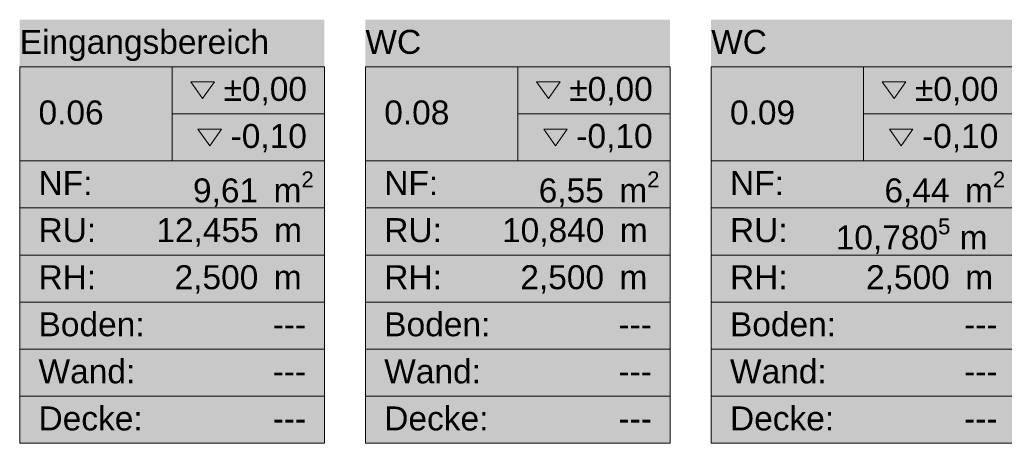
# Model space of a CAD drawing. Header units: metres. Extents: x -79 to 740, y -195 to 69.
# Tile 4 of 200: x -68.59 to -61.4, y 42.43 to 45.52. Entities that reach past the tile are written whole.
import ezdxf
from ezdxf.enums import TextEntityAlignment as Align

# ---------------------------------------------------------------- set-up
doc = ezdxf.new("R2010")
doc.units = ezdxf.units.M
doc.header["$MEASUREMENT"] = 0
doc.layers.add('80 Raum', color=7, linetype='Continuous')
doc.styles.add('ERSTELLTER_STIL_3', font='arial.ttf')
doc.styles.add('ERSTELLTER_STIL_4', font='arial.ttf')

# ---------------------------------------------------------------- blocks, each defined once
blk = doc.blocks.new('WC_0.08_34_1', base_point=(-64.5466, 44.3758))
at = {"layer": '80 Raum', "linetype": 'Continuous', "lineweight": 0, "true_color": 0x2a303f}
blk.add_hatch(color=169, dxfattribs=at).paths.add_polyline_path([(-66.061, 42.427), (-63.8362, 42.427), (-63.8362, 45.5207), (-66.061, 45.5207)])
at = {"layer": '80 Raum', "linetype": 'Continuous', "lineweight": 0, "true_color": 0x000000}
blk.add_hatch(color=18, dxfattribs=at).paths.add_polyline_path([(-64.7593, 44.7221), (-64.6734, 44.6006), (-64.5874, 44.7221)])
at = {"layer": '80 Raum', "color": 7, "linetype": 'Continuous', "lineweight": 9}
for p, q in [((-63.8362, 45.177), (-66.061, 45.177)), ((-66.061, 45.177), (-66.061, 42.427)), ((-66.061, 45.177), (-63.8362, 45.177)), ((-66.061, 44.4895), (-66.061, 45.177)), ((-64.9486, 45.177), (-64.9486, 44.4895)), ((-63.8362, 42.427), (-63.8362, 45.177)), ((-63.8362, 45.177), (-63.8362, 44.4895)), ((-64.9486, 44.8332), (-63.8362, 44.8332)), ((-63.8362, 44.4895), (-66.061, 44.4895)), ((-66.061, 44.4895), (-63.8362, 44.4895)), ((-66.061, 44.1457), (-66.061, 44.4895)), ((-63.8362, 44.4895), (-63.8362, 44.1457)), ((-63.8362, 44.1457), (-66.061, 44.1457)), ((-66.061, 44.1457), (-63.8362, 44.1457)), ((-66.061, 43.802), (-66.061, 44.1457)), ((-63.8362, 44.1457), (-63.8362, 43.802)), ((-63.8362, 43.802), (-66.061, 43.802)), ((-66.061, 43.802), (-63.8362, 43.802)), ((-66.061, 43.4582), (-66.061, 43.802)), ((-63.8362, 43.802), (-63.8362, 43.4582)), ((-63.8362, 43.4582), (-66.061, 43.4582)), ((-66.061, 43.4582), (-63.8362, 43.4582)), ((-66.061, 43.1145), (-66.061, 43.4582)), ((-63.8362, 43.4582), (-63.8362, 43.1145)), ((-63.8362, 43.1145), (-66.061, 43.1145)), ((-66.061, 43.1145), (-63.8362, 43.1145)), ((-66.061, 42.7707), (-66.061, 43.1145)), ((-63.8362, 43.1145), (-63.8362, 42.7707)), ((-63.8362, 42.7707), (-66.061, 42.7707)), ((-66.061, 42.7707), (-63.8362, 42.7707)), ((-66.061, 42.427), (-66.061, 42.7707)), ((-63.8362, 42.7707), (-63.8362, 42.427)), ((-66.061, 42.427), (-63.8362, 42.427)), ((-63.8362, 42.427), (-66.061, 42.427))]:
    blk.add_line(p, q, dxfattribs=at)
at = {"layer": '80 Raum', "color": 7, "linetype": 'Continuous', "lineweight": 13, "flags": 128}
for points in [[(-64.8111, 45.0659), (-64.7252, 44.9443), (-64.6392, 45.0659)], [(-64.7593, 44.7221), (-64.6734, 44.6006), (-64.5874, 44.7221)]]:
    blk.add_lwpolyline(points, close=True, dxfattribs=at)
at = {"layer": '80 Raum', "color": 7, "lineweight": 9, "char_height": 0.175, "attachment_point": 1, "style": 'ERSTELLTER_STIL_3'}
for s, insert in [('\\A1;{\\pql;\\pt0,0.05;\\fArial|b0|i0|c0|p0;\\W1.000000;±0,00\\fArial|b0|i0|c0|p0;\\W1.000000;\\A1{\\H.66x;\\S^  ;}\\fArial|b0|i0|c0|p0;\\W1.000000;\\fArial|b0|i0|c0|p0;\\W1.000000;\\A1{\\H.66x;\\S^  ;}}', (-64.5725, 45.1026)), ('\\A1;{\\pql;\\pt0,0.05;\\fArial|b0|i0|c0|p0;\\W1.000000;-0,10\\fArial|b0|i0|c0|p0;\\W1.000000;\\A1{\\H.66x;\\S^  ;}\\fArial|b0|i0|c0|p0;\\W1.000000;\\fArial|b0|i0|c0|p0;\\W1.000000;\\A1{\\H.66x;\\S^  ;}}', (-64.5207, 44.7588)), ('\\A1;{\\pql;\\pt0,0.05;\\fArial|b0|i0|c0|p0;\\W1.000000;6,55\\fArial|b0|i0|c0|p0;\\W1.000000;\\A1{\\H.66x;\\S^  ;}\\fArial|b0|i0|c0|p0;\\W1.000000; m\\fArial|b0|i0|c0|p0;\\W1.000000;\\A1{\\H.66x;\\S2^  ;}}', (-64.7955, 44.4126)), ('\\A1;{\\pql;\\pt0,0.05;\\fArial|b0|i0|c0|p0;\\W1.000000;10,840\\fArial|b0|i0|c0|p0;\\W1.000000;\\A1{\\H.66x;\\S^  ;}\\fArial|b0|i0|c0|p0;\\W1.000000; m\\fArial|b0|i0|c0|p0;\\W1.000000;\\A1{\\H.66x;\\S^  ;}}', (-65.0634, 44.0713)), ('\\A1;{\\pql;\\pt0,0.05;\\fArial|b0|i0|c0|p0;\\W1.000000;2,500\\fArial|b0|i0|c0|p0;\\W1.000000;\\A1{\\H.66x;\\S^  ;}\\fArial|b0|i0|c0|p0;\\W1.000000; m\\fArial|b0|i0|c0|p0;\\W1.000000;\\A1{\\H.66x;\\S^  ;}}', (-64.9299, 43.7276))]:
    blk.add_mtext(s, dxfattribs=dict(at, insert=insert))
at = {"layer": '80 Raum', "color": 7, "lineweight": 9}
for tag, style, p in [('ROOM_NAME', 'ERSTELLTER_STIL_4', (-66.061, 45.4463)), ('DUMMY_850', 'ERSTELLTER_STIL_4', (-63.9737, 45.4863)), ('ROOM_NUMBER', 'ERSTELLTER_STIL_3', (-65.9235, 44.9307)), ('measuredNetAreaCode', 'ERSTELLTER_STIL_3', (-65.9235, 44.4151)), ('perimeterCode', 'ERSTELLTER_STIL_3', (-65.9235, 44.0713)), ('ceilingHeightCode', 'ERSTELLTER_STIL_3', (-65.9235, 43.7276)), ('measuredAreaCode', 'ERSTELLTER_STIL_3', (-65.9235, 43.3838)), ('DUMMY_851_0', 'ERSTELLTER_STIL_3', (-64.2135, 43.3838)), ('DUMMY_852', 'ERSTELLTER_STIL_3', (-65.9235, 43.0401)), ('DUMMY_851_1', 'ERSTELLTER_STIL_3', (-64.2135, 43.0401)), ('DUMMY_853', 'ERSTELLTER_STIL_3', (-65.9235, 42.6963)), ('DUMMY_851_2', 'ERSTELLTER_STIL_3', (-64.2135, 42.6963))]:
    blk.add_attdef(tag, text='', height=0.175, dxfattribs=dict(at, style=style)).set_placement(p, align=Align.TOP_LEFT)
blk = doc.blocks.new('WC_0.09_35_1', base_point=(-62.4238, 43.9738))
at = {"layer": '80 Raum', "linetype": 'Continuous', "lineweight": 0, "true_color": 0x2a303f}
blk.add_hatch(color=169, dxfattribs=at).paths.add_polyline_path([(-63.5362, 42.427), (-61.3114, 42.427), (-61.3114, 45.5207), (-63.5362, 45.5207)])
at = {"layer": '80 Raum', "linetype": 'Continuous', "lineweight": 0, "true_color": 0x000000}
blk.add_hatch(color=18, dxfattribs=at).paths.add_polyline_path([(-62.2345, 44.7221), (-62.1486, 44.6006), (-62.0627, 44.7221)])
at = {"layer": '80 Raum', "color": 7, "linetype": 'Continuous', "lineweight": 9}
for p, q in [((-61.3114, 45.177), (-63.5362, 45.177)), ((-63.5362, 45.177), (-63.5362, 42.427)), ((-63.5362, 45.177), (-61.3114, 45.177)), ((-63.5362, 44.4895), (-63.5362, 45.177)), ((-62.4238, 45.177), (-62.4238, 44.4895)), ((-61.3114, 42.427), (-61.3114, 45.177)), ((-61.3114, 45.177), (-61.3114, 44.4895)), ((-62.4238, 44.8332), (-61.3114, 44.8332)), ((-61.3114, 44.4895), (-63.5362, 44.4895)), ((-63.5362, 44.4895), (-61.3114, 44.4895)), ((-63.5362, 44.1457), (-63.5362, 44.4895)), ((-61.3114, 44.4895), (-61.3114, 44.1457)), ((-61.3114, 44.1457), (-63.5362, 44.1457)), ((-63.5362, 44.1457), (-61.3114, 44.1457)), ((-63.5362, 43.802), (-63.5362, 44.1457)), ((-61.3114, 44.1457), (-61.3114, 43.802)), ((-61.3114, 43.802), (-63.5362, 43.802)), ((-63.5362, 43.802), (-61.3114, 43.802)), ((-63.5362, 43.4582), (-63.5362, 43.802)), ((-61.3114, 43.802), (-61.3114, 43.4582)), ((-61.3114, 43.4582), (-63.5362, 43.4582)), ((-63.5362, 43.4582), (-61.3114, 43.4582)), ((-63.5362, 43.1145), (-63.5362, 43.4582)), ((-61.3114, 43.4582), (-61.3114, 43.1145)), ((-61.3114, 43.1145), (-63.5362, 43.1145)), ((-63.5362, 43.1145), (-61.3114, 43.1145)), ((-63.5362, 42.7707), (-63.5362, 43.1145)), ((-61.3114, 43.1145), (-61.3114, 42.7707)), ((-61.3114, 42.7707), (-63.5362, 42.7707)), ((-63.5362, 42.7707), (-61.3114, 42.7707)), ((-63.5362, 42.427), (-63.5362, 42.7707)), ((-61.3114, 42.7707), (-61.3114, 42.427)), ((-63.5362, 42.427), (-61.3114, 42.427)), ((-61.3114, 42.427), (-63.5362, 42.427))]:
    blk.add_line(p, q, dxfattribs=at)
at = {"layer": '80 Raum', "color": 7, "linetype": 'Continuous', "lineweight": 13, "flags": 128}
for points in [[(-62.2863, 45.0659), (-62.2004, 44.9443), (-62.1144, 45.0659)], [(-62.2345, 44.7221), (-62.1486, 44.6006), (-62.0627, 44.7221)]]:
    blk.add_lwpolyline(points, close=True, dxfattribs=at)
at = {"layer": '80 Raum', "color": 7, "lineweight": 9, "char_height": 0.175, "attachment_point": 1, "style": 'ERSTELLTER_STIL_3'}
for s, insert in [('\\A1;{\\pql;\\pt0,0.05;\\fArial|b0|i0|c0|p0;\\W1.000000;±0,00\\fArial|b0|i0|c0|p0;\\W1.000000;\\A1{\\H.66x;\\S^  ;}\\fArial|b0|i0|c0|p0;\\W1.000000;\\fArial|b0|i0|c0|p0;\\W1.000000;\\A1{\\H.66x;\\S^  ;}}', (-62.0478, 45.1026)), ('\\A1;{\\pql;\\pt0,0.05;\\fArial|b0|i0|c0|p0;\\W1.000000;-0,10\\fArial|b0|i0|c0|p0;\\W1.000000;\\A1{\\H.66x;\\S^  ;}\\fArial|b0|i0|c0|p0;\\W1.000000;\\fArial|b0|i0|c0|p0;\\W1.000000;\\A1{\\H.66x;\\S^  ;}}', (-61.996, 44.7588)), ('\\A1;{\\pql;\\pt0,0.05;\\fArial|b0|i0|c0|p0;\\W1.000000;6,44\\fArial|b0|i0|c0|p0;\\W1.000000;\\A1{\\H.66x;\\S^  ;}\\fArial|b0|i0|c0|p0;\\W1.000000; m\\fArial|b0|i0|c0|p0;\\W1.000000;\\A1{\\H.66x;\\S2^  ;}}', (-62.2707, 44.4126)), ('\\A1;{\\pql;\\pt0,0.05;\\fArial|b0|i0|c0|p0;\\W1.000000;10,780\\fArial|b0|i0|c0|p0;\\W1.000000;\\A1{\\H.66x;\\S5^  ;}\\fArial|b0|i0|c0|p0;\\W1.000000; m\\fArial|b0|i0|c0|p0;\\W1.000000;\\A1{\\H.66x;\\S^  ;}}', (-62.6267, 44.0688)), ('\\A1;{\\pql;\\pt0,0.05;\\fArial|b0|i0|c0|p0;\\W1.000000;2,500\\fArial|b0|i0|c0|p0;\\W1.000000;\\A1{\\H.66x;\\S^  ;}\\fArial|b0|i0|c0|p0;\\W1.000000; m\\fArial|b0|i0|c0|p0;\\W1.000000;\\A1{\\H.66x;\\S^  ;}}', (-62.4051, 43.7276))]:
    blk.add_mtext(s, dxfattribs=dict(at, insert=insert))
at = {"layer": '80 Raum', "color": 7, "lineweight": 9}
for tag, style, p in [('ROOM_NAME', 'ERSTELLTER_STIL_4', (-63.5362, 45.4463)), ('DUMMY_850', 'ERSTELLTER_STIL_4', (-61.4489, 45.4863)), ('ROOM_NUMBER', 'ERSTELLTER_STIL_3', (-63.3987, 44.9307)), ('measuredNetAreaCode', 'ERSTELLTER_STIL_3', (-63.3987, 44.4151)), ('perimeterCode', 'ERSTELLTER_STIL_3', (-63.3987, 44.0713)), ('ceilingHeightCode', 'ERSTELLTER_STIL_3', (-63.3987, 43.7276)), ('measuredAreaCode', 'ERSTELLTER_STIL_3', (-63.3987, 43.3838)), ('DUMMY_851_0', 'ERSTELLTER_STIL_3', (-61.6887, 43.3838)), ('DUMMY_852', 'ERSTELLTER_STIL_3', (-63.3987, 43.0401)), ('DUMMY_851_1', 'ERSTELLTER_STIL_3', (-61.6887, 43.0401)), ('DUMMY_853', 'ERSTELLTER_STIL_3', (-63.3987, 42.6963)), ('DUMMY_851_2', 'ERSTELLTER_STIL_3', (-61.6887, 42.6963))]:
    blk.add_attdef(tag, text='', height=0.175, dxfattribs=dict(at, style=style)).set_placement(p, align=Align.TOP_LEFT)
blk = doc.blocks.new('Eingangsbereich_0.06_41_1', base_point=(-67.4734, 43.9738))
at = {"layer": '80 Raum', "linetype": 'Continuous', "lineweight": 0, "true_color": 0x2a303f}
blk.add_hatch(color=169, dxfattribs=at).paths.add_polyline_path([(-68.5857, 42.427), (-66.361, 42.427), (-66.361, 45.5207), (-68.5857, 45.5207)])
at = {"layer": '80 Raum', "linetype": 'Continuous', "lineweight": 0, "true_color": 0x000000}
blk.add_hatch(color=18, dxfattribs=at).paths.add_polyline_path([(-67.2841, 44.7221), (-67.1981, 44.6006), (-67.1122, 44.7221)])
at = {"layer": '80 Raum', "color": 7, "linetype": 'Continuous', "lineweight": 9}
for p, q in [((-66.361, 45.177), (-68.5857, 45.177)), ((-68.5857, 45.177), (-68.5857, 42.427)), ((-68.5857, 45.177), (-66.361, 45.177)), ((-68.5857, 44.4895), (-68.5857, 45.177)), ((-67.4734, 45.177), (-67.4734, 44.4895)), ((-66.361, 42.427), (-66.361, 45.177)), ((-66.361, 45.177), (-66.361, 44.4895)), ((-67.4734, 44.8332), (-66.361, 44.8332)), ((-66.361, 44.4895), (-68.5857, 44.4895)), ((-68.5857, 44.4895), (-66.361, 44.4895)), ((-68.5857, 44.1457), (-68.5857, 44.4895)), ((-66.361, 44.4895), (-66.361, 44.1457)), ((-66.361, 44.1457), (-68.5857, 44.1457)), ((-68.5857, 44.1457), (-66.361, 44.1457)), ((-68.5857, 43.802), (-68.5857, 44.1457)), ((-66.361, 44.1457), (-66.361, 43.802)), ((-66.361, 43.802), (-68.5857, 43.802)), ((-68.5857, 43.802), (-66.361, 43.802)), ((-68.5857, 43.4582), (-68.5857, 43.802)), ((-66.361, 43.802), (-66.361, 43.4582)), ((-66.361, 43.4582), (-68.5857, 43.4582)), ((-68.5857, 43.4582), (-66.361, 43.4582)), ((-68.5857, 43.1145), (-68.5857, 43.4582)), ((-66.361, 43.4582), (-66.361, 43.1145)), ((-66.361, 43.1145), (-68.5857, 43.1145)), ((-68.5857, 43.1145), (-66.361, 43.1145)), ((-68.5857, 42.7707), (-68.5857, 43.1145)), ((-66.361, 43.1145), (-66.361, 42.7707)), ((-66.361, 42.7707), (-68.5857, 42.7707)), ((-68.5857, 42.7707), (-66.361, 42.7707)), ((-68.5857, 42.427), (-68.5857, 42.7707)), ((-66.361, 42.7707), (-66.361, 42.427)), ((-68.5857, 42.427), (-66.361, 42.427)), ((-66.361, 42.427), (-68.5857, 42.427))]:
    blk.add_line(p, q, dxfattribs=at)
at = {"layer": '80 Raum', "color": 7, "linetype": 'Continuous', "lineweight": 13, "flags": 128}
for points in [[(-67.3359, 45.0659), (-67.2499, 44.9443), (-67.164, 45.0659)], [(-67.2841, 44.7221), (-67.1981, 44.6006), (-67.1122, 44.7221)]]:
    blk.add_lwpolyline(points, close=True, dxfattribs=at)
at = {"layer": '80 Raum', "color": 7, "lineweight": 9, "char_height": 0.175, "attachment_point": 1, "style": 'ERSTELLTER_STIL_3'}
for s, insert in [('\\A1;{\\pql;\\pt0,0.05;\\fArial|b0|i0|c0|p0;\\W1.000000;±0,00\\fArial|b0|i0|c0|p0;\\W1.000000;\\A1{\\H.66x;\\S^  ;}\\fArial|b0|i0|c0|p0;\\W1.000000;\\fArial|b0|i0|c0|p0;\\W1.000000;\\A1{\\H.66x;\\S^  ;}}', (-67.0973, 45.1026)), ('\\A1;{\\pql;\\pt0,0.05;\\fArial|b0|i0|c0|p0;\\W1.000000;-0,10\\fArial|b0|i0|c0|p0;\\W1.000000;\\A1{\\H.66x;\\S^  ;}\\fArial|b0|i0|c0|p0;\\W1.000000;\\fArial|b0|i0|c0|p0;\\W1.000000;\\A1{\\H.66x;\\S^  ;}}', (-67.0455, 44.7588)), ('\\A1;{\\pql;\\pt0,0.05;\\fArial|b0|i0|c0|p0;\\W1.000000;9,61\\fArial|b0|i0|c0|p0;\\W1.000000;\\A1{\\H.66x;\\S^  ;}\\fArial|b0|i0|c0|p0;\\W1.000000; m\\fArial|b0|i0|c0|p0;\\W1.000000;\\A1{\\H.66x;\\S2^  ;}}', (-67.3203, 44.4126)), ('\\A1;{\\pql;\\pt0,0.05;\\fArial|b0|i0|c0|p0;\\W1.000000;12,455\\fArial|b0|i0|c0|p0;\\W1.000000;\\A1{\\H.66x;\\S^  ;}\\fArial|b0|i0|c0|p0;\\W1.000000; m\\fArial|b0|i0|c0|p0;\\W1.000000;\\A1{\\H.66x;\\S^  ;}}', (-67.5881, 44.0713)), ('\\A1;{\\pql;\\pt0,0.05;\\fArial|b0|i0|c0|p0;\\W1.000000;2,500\\fArial|b0|i0|c0|p0;\\W1.000000;\\A1{\\H.66x;\\S^  ;}\\fArial|b0|i0|c0|p0;\\W1.000000; m\\fArial|b0|i0|c0|p0;\\W1.000000;\\A1{\\H.66x;\\S^  ;}}', (-67.4547, 43.7276))]:
    blk.add_mtext(s, dxfattribs=dict(at, insert=insert))
at = {"layer": '80 Raum', "color": 7, "lineweight": 9}
for tag, style, p in [('ROOM_NAME', 'ERSTELLTER_STIL_4', (-68.5857, 45.4463)), ('DUMMY_850', 'ERSTELLTER_STIL_4', (-66.4985, 45.4863)), ('ROOM_NUMBER', 'ERSTELLTER_STIL_3', (-68.4482, 44.9307)), ('measuredNetAreaCode', 'ERSTELLTER_STIL_3', (-68.4482, 44.4151)), ('perimeterCode', 'ERSTELLTER_STIL_3', (-68.4482, 44.0713)), ('ceilingHeightCode', 'ERSTELLTER_STIL_3', (-68.4482, 43.7276)), ('measuredAreaCode', 'ERSTELLTER_STIL_3', (-68.4482, 43.3838)), ('DUMMY_851_0', 'ERSTELLTER_STIL_3', (-66.7382, 43.3838)), ('DUMMY_852', 'ERSTELLTER_STIL_3', (-68.4482, 43.0401)), ('DUMMY_851_1', 'ERSTELLTER_STIL_3', (-66.7382, 43.0401)), ('DUMMY_853', 'ERSTELLTER_STIL_3', (-68.4482, 42.6963)), ('DUMMY_851_2', 'ERSTELLTER_STIL_3', (-66.7382, 42.6963))]:
    blk.add_attdef(tag, text='', height=0.175, dxfattribs=dict(at, style=style)).set_placement(p, align=Align.TOP_LEFT)

msp = doc.modelspace()

# ---------------------------------------------------------------- block references
at = {"layer": '80 Raum', "color": 7, "linetype": 'Continuous', "lineweight": 13}
ref = msp.add_blockref('Eingangsbereich_0.06_41_1', (-67.4734, 43.9738), dxfattribs=at)
ref.add_attrib('ROOM_NAME', 'Eingangsbereich', dxfattribs={"color": 7, "lineweight": 9, "height": 0.175, "style": 'ERSTELLTER_STIL_4'}).set_placement((-68.5857, 45.4463), align=Align.TOP_LEFT)
ref.add_attrib('ROOM_NUMBER', '0.06', dxfattribs={"color": 7, "lineweight": 9, "height": 0.175, "style": 'ERSTELLTER_STIL_3'}).set_placement((-68.4482, 44.9307), align=Align.TOP_LEFT)
ref.add_attrib('measuredAreaCode', 'Boden: ', dxfattribs={"color": 7, "lineweight": 9, "height": 0.175, "style": 'ERSTELLTER_STIL_3'}).set_placement((-68.4482, 43.3838), align=Align.TOP_LEFT)
ref.add_attrib('measuredNetAreaCode', 'NF: ', dxfattribs={"color": 7, "lineweight": 9, "height": 0.175, "style": 'ERSTELLTER_STIL_3'}).set_placement((-68.4482, 44.4151), align=Align.TOP_LEFT)
ref.add_attrib('perimeterCode', 'RU: ', dxfattribs={"color": 7, "lineweight": 9, "height": 0.175, "style": 'ERSTELLTER_STIL_3'}).set_placement((-68.4482, 44.0713), align=Align.TOP_LEFT)
ref.add_attrib('ceilingHeightCode', 'RH: ', dxfattribs={"color": 7, "lineweight": 9, "height": 0.175, "style": 'ERSTELLTER_STIL_3'}).set_placement((-68.4482, 43.7276), align=Align.TOP_LEFT)
ref.add_attrib('DUMMY_851', '---', dxfattribs={"color": 7, "lineweight": 9, "height": 0.175, "style": 'ERSTELLTER_STIL_3'}).set_placement((-66.7382, 43.3838), align=Align.TOP_LEFT)
ref.add_attrib('DUMMY_851_1', '---', dxfattribs={"color": 7, "lineweight": 9, "height": 0.175, "style": 'ERSTELLTER_STIL_3'}).set_placement((-66.7382, 43.0401), align=Align.TOP_LEFT)
ref.add_attrib('DUMMY_851_2', '---', dxfattribs={"color": 7, "lineweight": 9, "height": 0.175, "style": 'ERSTELLTER_STIL_3'}).set_placement((-66.7382, 42.6963), align=Align.TOP_LEFT)
ref.add_attrib('DUMMY_852', 'Wand: ', dxfattribs={"color": 7, "lineweight": 9, "height": 0.175, "style": 'ERSTELLTER_STIL_3'}).set_placement((-68.4482, 43.0401), align=Align.TOP_LEFT)
ref.add_attrib('DUMMY_853', 'Decke: ', dxfattribs={"color": 7, "lineweight": 9, "height": 0.175, "style": 'ERSTELLTER_STIL_3'}).set_placement((-68.4482, 42.6963), align=Align.TOP_LEFT)
ref = msp.add_blockref('WC_0.08_34_1', (-64.5466, 44.3758), dxfattribs=at)
ref.add_attrib('ROOM_NAME', 'WC', dxfattribs={"color": 7, "lineweight": 9, "height": 0.175, "style": 'ERSTELLTER_STIL_4'}).set_placement((-66.061, 45.4463), align=Align.TOP_LEFT)
ref.add_attrib('ROOM_NUMBER', '0.08', dxfattribs={"color": 7, "lineweight": 9, "height": 0.175, "style": 'ERSTELLTER_STIL_3'}).set_placement((-65.9235, 44.9307), align=Align.TOP_LEFT)
ref.add_attrib('measuredAreaCode', 'Boden: ', dxfattribs={"color": 7, "lineweight": 9, "height": 0.175, "style": 'ERSTELLTER_STIL_3'}).set_placement((-65.9235, 43.3838), align=Align.TOP_LEFT)
ref.add_attrib('measuredNetAreaCode', 'NF: ', dxfattribs={"color": 7, "lineweight": 9, "height": 0.175, "style": 'ERSTELLTER_STIL_3'}).set_placement((-65.9235, 44.4151), align=Align.TOP_LEFT)
ref.add_attrib('perimeterCode', 'RU: ', dxfattribs={"color": 7, "lineweight": 9, "height": 0.175, "style": 'ERSTELLTER_STIL_3'}).set_placement((-65.9235, 44.0713), align=Align.TOP_LEFT)
ref.add_attrib('ceilingHeightCode', 'RH: ', dxfattribs={"color": 7, "lineweight": 9, "height": 0.175, "style": 'ERSTELLTER_STIL_3'}).set_placement((-65.9235, 43.7276), align=Align.TOP_LEFT)
ref.add_attrib('DUMMY_851', '---', dxfattribs={"color": 7, "lineweight": 9, "height": 0.175, "style": 'ERSTELLTER_STIL_3'}).set_placement((-64.2135, 43.3838), align=Align.TOP_LEFT)
ref.add_attrib('DUMMY_851_1', '---', dxfattribs={"color": 7, "lineweight": 9, "height": 0.175, "style": 'ERSTELLTER_STIL_3'}).set_placement((-64.2135, 43.0401), align=Align.TOP_LEFT)
ref.add_attrib('DUMMY_851_2', '---', dxfattribs={"color": 7, "lineweight": 9, "height": 0.175, "style": 'ERSTELLTER_STIL_3'}).set_placement((-64.2135, 42.6963), align=Align.TOP_LEFT)
ref.add_attrib('DUMMY_852', 'Wand: ', dxfattribs={"color": 7, "lineweight": 9, "height": 0.175, "style": 'ERSTELLTER_STIL_3'}).set_placement((-65.9235, 43.0401), align=Align.TOP_LEFT)
ref.add_attrib('DUMMY_853', 'Decke: ', dxfattribs={"color": 7, "lineweight": 9, "height": 0.175, "style": 'ERSTELLTER_STIL_3'}).set_placement((-65.9235, 42.6963), align=Align.TOP_LEFT)
ref = msp.add_blockref('WC_0.09_35_1', (-62.4238, 43.9738), dxfattribs=at)
ref.add_attrib('ROOM_NAME', 'WC', dxfattribs={"color": 7, "lineweight": 9, "height": 0.175, "style": 'ERSTELLTER_STIL_4'}).set_placement((-63.5362, 45.4463), align=Align.TOP_LEFT)
ref.add_attrib('ROOM_NUMBER', '0.09', dxfattribs={"color": 7, "lineweight": 9, "height": 0.175, "style": 'ERSTELLTER_STIL_3'}).set_placement((-63.3987, 44.9307), align=Align.TOP_LEFT)
ref.add_attrib('measuredAreaCode', 'Boden: ', dxfattribs={"color": 7, "lineweight": 9, "height": 0.175, "style": 'ERSTELLTER_STIL_3'}).set_placement((-63.3987, 43.3838), align=Align.TOP_LEFT)
ref.add_attrib('measuredNetAreaCode', 'NF: ', dxfattribs={"color": 7, "lineweight": 9, "height": 0.175, "style": 'ERSTELLTER_STIL_3'}).set_placement((-63.3987, 44.4151), align=Align.TOP_LEFT)
ref.add_attrib('perimeterCode', 'RU: ', dxfattribs={"color": 7, "lineweight": 9, "height": 0.175, "style": 'ERSTELLTER_STIL_3'}).set_placement((-63.3987, 44.0713), align=Align.TOP_LEFT)
ref.add_attrib('ceilingHeightCode', 'RH: ', dxfattribs={"color": 7, "lineweight": 9, "height": 0.175, "style": 'ERSTELLTER_STIL_3'}).set_placement((-63.3987, 43.7276), align=Align.TOP_LEFT)
ref.add_attrib('DUMMY_851', '---', dxfattribs={"color": 7, "lineweight": 9, "height": 0.175, "style": 'ERSTELLTER_STIL_3'}).set_placement((-61.6887, 43.3838), align=Align.TOP_LEFT)
ref.add_attrib('DUMMY_851_1', '---', dxfattribs={"color": 7, "lineweight": 9, "height": 0.175, "style": 'ERSTELLTER_STIL_3'}).set_placement((-61.6887, 43.0401), align=Align.TOP_LEFT)
ref.add_attrib('DUMMY_851_2', '---', dxfattribs={"color": 7, "lineweight": 9, "height": 0.175, "style": 'ERSTELLTER_STIL_3'}).set_placement((-61.6887, 42.6963), align=Align.TOP_LEFT)
ref.add_attrib('DUMMY_852', 'Wand: ', dxfattribs={"color": 7, "lineweight": 9, "height": 0.175, "style": 'ERSTELLTER_STIL_3'}).set_placement((-63.3987, 43.0401), align=Align.TOP_LEFT)
ref.add_attrib('DUMMY_853', 'Decke: ', dxfattribs={"color": 7, "lineweight": 9, "height": 0.175, "style": 'ERSTELLTER_STIL_3'}).set_placement((-63.3987, 42.6963), align=Align.TOP_LEFT)

doc.saveas('drawing.dxf')
